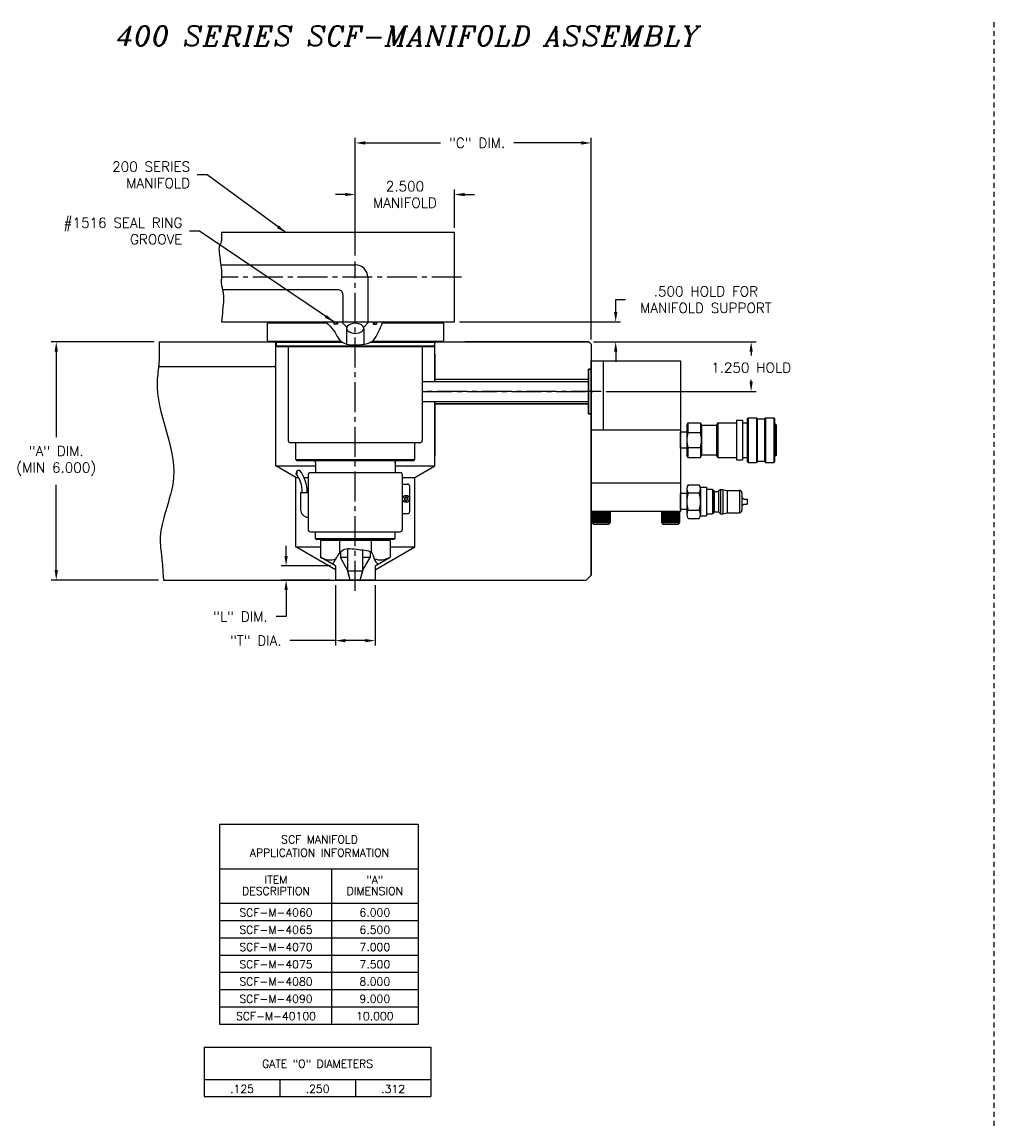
# Model space of a CAD drawing. Extents: x -53 to 55, y 59 to 100.
# Tile 1 of 4: x -53 to -29, y 67 to 95. Entities that reach past the tile are written whole.
import ezdxf
from ezdxf.enums import TextEntityAlignment as Align

# ---------------------------------------------------------------- set-up
doc = ezdxf.new("R2010")
doc.units = 0
doc.header["$MEASUREMENT"] = 0
doc.linetypes.add('CENTER2', pattern=[1.125, 0.75, -0.125, 0.125, -0.125])
doc.linetypes.add('HIDDEN2', pattern=[0.1875, 0.125, -0.0625])
doc.layers.get('DEFPOINTS').update_dxf_attribs({"linetype": 'CONTINUOUS'})
for name, color, linetype in [('DIMENSIONS', 4, 'CONTINUOUS'), ('DSCV_BORE_LIGHT', 134, 'CONTINUOUS'), ('DSCV_NBU_SOLID', 1, 'CONTINUOUS'), ('DSCVPSB375_SHAPE', 3, 'CONTINUOUS'), ('FASTENER_SOLID', 7, 'CONTINUOUS'), ('HYD_FITTING', 4, 'CONTINUOUS'), ('INFO_BOX_SOLID', 7, 'CONTINUOUS'), ('INFO_BOX_TEXT', 4, 'CONTINUOUS'), ('MA_FLOW_SOLID', 1, 'CONTINUOUS'), ('MA_SHAPE', 6, 'CONTINUOUS'), ('MA_SHAPE_HIDDEN', 6, 'HIDDEN2'), ('MBH_HEATER', 1, 'CONTINUOUS'), ('SCV400_BORE_CENTER', 22, 'CENTER2'), ('SCV_200_NBU_SHAPE', 3, 'CONTINUOUS'), ('SCV_400_FBT_SHAPE', 3, 'CONTINUOUS'), ('SCV_400_FBT_SOLID', 1, 'CONTINUOUS'), ('SCV_400_NBL_SHAPE', 3, 'CONTINUOUS'), ('SCV_400_VP_CENTER', 1, 'CENTER2'), ('SCV_400_VP_SHAPE', 3, 'CONTINUOUS'), ('SCV_AR_CENTER', 1, 'CENTER2'), ('SCV_AR_SHAPE', 3, 'CONTINUOUS'), ('SCV_BORE_HATCH', 134, 'CONTINUOUS'), ('SCV_BORE_LIGHT', 134, 'CONTINUOUS'), ('SCV_HYD_CYL_SHAPE', 3, 'CONTINUOUS')]:
    doc.layers.add(name, color=color, linetype=linetype)
doc.styles.add('ITALIC', font='italic.shx')
doc.styles.add('ROMANS', font='romans.shx')
doc.dimstyles.new('CATALOG', dxfattribs={"dimscale": 2, "dimtxt": 0.125, "dimasz": 0.125, "dimexe": 0.0625, "dimexo": 0.0625, "dimgap": 0.09, "dimtad": 0, "dimtih": 1, "dimtoh": 1, "dimdec": 3, "dimzin": 4, "dimtxsty": 'ROMANS', "dimcen": 0, "dimclrd": 256, "dimclre": 256, "dimclrt": 256, "dimazin": 3, "dimtfac": 0.7, "dimtdec": 3, "dimtofl": 0, "dimtmove": 0, "dimatfit": 3, "dimtolj": 1, "dimtzin": 4})

# ---------------------------------------------------------------- blocks, each defined once
blk = doc.blocks.new('*D16')
at = {"layer": 'DEFPOINTS', "color": 0}
for p in [(-38.702, 86.534), (-38.39, 85.284), (-34.612, 85.284)]:
    blk.add_point(p, dxfattribs=at)
at = {"layer": 'DIMENSIONS'}
for p, q in [((-38.577, 86.534), (-34.487, 86.534)), ((-34.612, 86.284), (-34.612, 86.188)), ((-34.612, 85.534), (-34.612, 85.578)), ((-38.265, 85.284), (-34.487, 85.284))]:
    blk.add_line(p, q, dxfattribs=at)
for points in [[(-34.654, 86.284), (-34.571, 86.284), (-34.612, 86.534)], [(-34.654, 85.534), (-34.571, 85.534), (-34.612, 85.284)]]:
    blk.add_solid(points, dxfattribs=at)
at = {"layer": 'DIMENSIONS', "insert": (-34.612, 85.883), "char_height": 0.25, "attachment_point": 5, "style": 'ROMANS'}
blk.add_mtext('\\A1;1.250 HOLD', dxfattribs=at)
blk = doc.blocks.new('*D10')
at = {"layer": 'DEFPOINTS', "color": 0}
for p in [(-42.077, 90.244), (-42.077, 89.284), (-44.577, 88.583)]:
    blk.add_point(p, dxfattribs=at)
at = {"layer": 'DIMENSIONS'}
for p, q in [((-44.577, 88.708), (-44.577, 90.369)), ((-42.077, 89.409), (-42.077, 90.369)), ((-44.827, 90.244), (-45.077, 90.244)), ((-41.827, 90.244), (-41.577, 90.244))]:
    blk.add_line(p, q, dxfattribs=at)
for points in [[(-44.827, 90.285), (-44.827, 90.202), (-44.577, 90.244)], [(-41.827, 90.285), (-41.827, 90.202), (-42.077, 90.244)]]:
    blk.add_solid(points, dxfattribs=at)
at = {"layer": 'DIMENSIONS', "insert": (-43.327, 90.244), "char_height": 0.25, "attachment_point": 5, "style": 'ROMANS'}
blk.add_mtext('\\A1;2.500 \\PMANIFOLD', dxfattribs=at)
blk = doc.blocks.new('*D11')
at = {"layer": 'DEFPOINTS', "color": 0}
for p in [(-38.64, 91.543), (-44.577, 88.583), (-38.64, 86.471)]:
    blk.add_point(p, dxfattribs=at)
at = {"layer": 'DIMENSIONS'}
for p, q in [((-44.577, 88.708), (-44.577, 91.668)), ((-44.327, 91.543), (-42.435, 91.543)), ((-38.89, 91.543), (-40.587, 91.543)), ((-38.64, 86.596), (-38.64, 91.668))]:
    blk.add_line(p, q, dxfattribs=at)
for points in [[(-44.327, 91.585), (-44.327, 91.501), (-44.577, 91.543)], [(-38.89, 91.585), (-38.89, 91.501), (-38.64, 91.543)]]:
    blk.add_solid(points, dxfattribs=at)
at = {"layer": 'DIMENSIONS', "insert": (-41.511, 91.543), "char_height": 0.25, "attachment_point": 5, "style": 'ROMANS'}
blk.add_mtext('\\A1;"C" DIM.', dxfattribs=at)
blk = doc.blocks.new('*D12')
at = {"layer": 'DEFPOINTS', "color": 0}
for p in [(-52.105, 86.534), (-49.518, 86.534), (-49.406, 80.534)]:
    blk.add_point(p, dxfattribs=at)
at = {"layer": 'DIMENSIONS'}
for p, q in [((-49.643, 86.534), (-52.23, 86.534)), ((-52.105, 86.284), (-52.105, 84.136)), ((-52.105, 80.784), (-52.105, 82.931)), ((-49.531, 80.534), (-52.23, 80.534))]:
    blk.add_line(p, q, dxfattribs=at)
for points in [[(-52.147, 86.284), (-52.063, 86.284), (-52.105, 86.534)], [(-52.147, 80.784), (-52.063, 80.784), (-52.105, 80.534)]]:
    blk.add_solid(points, dxfattribs=at)
at = {"layer": 'DIMENSIONS', "insert": (-52.105, 83.534), "char_height": 0.25, "attachment_point": 5, "style": 'ROMANS'}
blk.add_mtext('\\A1;"A" DIM.\\P(MIN 6.000)', dxfattribs=at)
blk = doc.blocks.new('*D13')
at = {"layer": 'DEFPOINTS', "color": 0}
for p in [(-42.077, 87.034), (-38.022, 87.034), (-38.702, 86.534)]:
    blk.add_point(p, dxfattribs=at)
at = {"layer": 'DIMENSIONS'}
for p, q in [((-38.022, 87.284), (-38.022, 87.596)), ((-38.022, 87.596), (-37.772, 87.596)), ((-41.952, 87.034), (-37.897, 87.034)), ((-38.577, 86.534), (-37.897, 86.534)), ((-38.022, 86.284), (-38.022, 86.034))]:
    blk.add_line(p, q, dxfattribs=at)
for points in [[(-38.063, 87.284), (-37.98, 87.284), (-38.022, 87.034)], [(-38.063, 86.284), (-37.98, 86.284), (-38.022, 86.534)]]:
    blk.add_solid(points, dxfattribs=at)
at = {"layer": 'DIMENSIONS', "insert": (-35.752, 87.596), "char_height": 0.25, "attachment_point": 5, "style": 'ROMANS'}
blk.add_mtext('\\A1;.500 HOLD FOR\\PMANIFOLD SUPPORT', dxfattribs=at)
blk = doc.blocks.new('*D54')
at = {"layer": 'DEFPOINTS', "color": 0}
for p in [(-45.077, 80.893), (-46.319, 80.534), (-45.077, 80.534)]:
    blk.add_point(p, dxfattribs=at)
at = {"layer": 'DIMENSIONS'}
for p, q in [((-46.319, 81.143), (-46.319, 81.393)), ((-45.202, 80.893), (-46.444, 80.893)), ((-45.202, 80.534), (-46.444, 80.534)), ((-46.319, 80.284), (-46.319, 79.615)), ((-46.319, 79.615), (-46.569, 79.615))]:
    blk.add_line(p, q, dxfattribs=at)
for points in [[(-46.361, 81.143), (-46.277, 81.143), (-46.319, 80.893)], [(-46.361, 80.284), (-46.277, 80.284), (-46.319, 80.534)]]:
    blk.add_solid(points, dxfattribs=at)
at = {"layer": 'DIMENSIONS', "insert": (-47.469, 79.615), "char_height": 0.25, "attachment_point": 5, "style": 'ROMANS'}
blk.add_mtext('\\A1;"L" DIM.', dxfattribs=at)
blk = doc.blocks.new('*D55')
at = {"layer": 'DEFPOINTS', "color": 0}
for p in [(-45.077, 80.534), (-44.077, 80.534), (-45.077, 79.008)]:
    blk.add_point(p, dxfattribs=at)
at = {"layer": 'DIMENSIONS'}
for p, q in [((-45.077, 80.409), (-45.077, 78.883)), ((-44.077, 80.409), (-44.077, 78.883)), ((-45.077, 79.008), (-46.222, 79.008)), ((-44.327, 79.008), (-44.827, 79.008))]:
    blk.add_line(p, q, dxfattribs=at)
for points in [[(-44.827, 79.049), (-44.827, 78.966), (-45.077, 79.008)], [(-44.327, 79.049), (-44.327, 78.966), (-44.077, 79.008)]]:
    blk.add_solid(points, dxfattribs=at)
at = {"layer": 'DIMENSIONS', "insert": (-47.081, 79.008), "char_height": 0.25, "attachment_point": 5, "style": 'ROMANS'}
blk.add_mtext('\\A1;"T" DIA.', dxfattribs=at)

msp = doc.modelspace()

# ---------------------------------------------------------------- linework, layer by layer
at = {"layer": 'DSCV_BORE_LIGHT'}
for p, q in [((-46.60906, 86.53384), (-46.57706, 86.50184)), ((-42.54506, 86.53384), (-42.57706, 86.50184))]:
    msp.add_line(p, q, dxfattribs=at)
at = {"layer": 'DSCV_NBU_SOLID'}
for p, q in [((-45.11306, 87.03384), (-45.11306, 86.98183)), ((-45.02706, 87.03384), (-45.02706, 86.98183)), ((-44.92005, 87.03384), (-44.78941, 86.9032)), ((-44.23406, 87.03384), (-44.36468, 86.9032)), ((-44.12706, 87.03384), (-44.12706, 86.98183)), ((-44.04106, 87.03384), (-44.04106, 86.98183)), ((-45.02706, 86.98183), (-45.11306, 86.98183)), ((-44.79555, 86.87282), (-44.79555, 86.47728)), ((-44.35855, 86.87282), (-44.35855, 86.47449)), ((-44.12706, 86.98183), (-44.04106, 86.98183))]:
    msp.add_line(p, q, dxfattribs=at)
at = {"layer": 'DSCV_NBU_SOLID', "extrusion": (0, 0, -1)}
msp.add_ellipse((-44.57706, 86.87333), major_axis=(0.2185, 0), ratio=0.58060104, dxfattribs=at)
at = {"layer": 'DSCVPSB375_SHAPE'}
for p, q in [((-45.10806, 87.01382), (-45.08805, 87.03384)), ((-45.05753, 87.01382), (-45.04255, 87.0288)), ((-45.04255, 87.03384), (-45.04255, 87.0288)), ((-45.04255, 87.0288), (-45.02706, 87.0288)), ((-44.11156, 87.0288), (-44.12706, 87.0288)), ((-44.11156, 87.03384), (-44.11156, 87.0288)), ((-44.09658, 87.01382), (-44.11156, 87.0288)), ((-44.04606, 87.01382), (-44.06606, 87.03384)), ((-45.10806, 87.01382), (-45.10806, 87.00182)), ((-45.10806, 87.00182), (-45.08805, 86.98183)), ((-45.05753, 87.01382), (-45.02706, 87.01382)), ((-45.05753, 87.01382), (-45.05753, 87.00182)), ((-45.05753, 87.00182), (-45.04255, 86.98687)), ((-45.05753, 87.00182), (-45.02706, 87.00182)), ((-45.04255, 86.98687), (-45.02706, 86.98687)), ((-45.04255, 86.98684), (-45.04255, 86.98183)), ((-44.09658, 87.01382), (-44.12706, 87.01382)), ((-44.09658, 87.00182), (-44.12706, 87.00182)), ((-44.11156, 86.98687), (-44.12706, 86.98687)), ((-44.09658, 87.00182), (-44.11156, 86.98687)), ((-44.11156, 86.98684), (-44.11156, 86.98183)), ((-44.09658, 87.01382), (-44.09658, 87.00182)), ((-44.04606, 87.00182), (-44.06606, 86.98183)), ((-44.04606, 87.01382), (-44.04606, 87.00182))]:
    msp.add_line(p, q, dxfattribs=at)
at = {"layer": 'FASTENER_SOLID'}
for p, q in [((-38.62198, 82.25749), (-38.62198, 81.98405)), ((-38.60105, 82.24257), (-38.60105, 82.00176)), ((-38.57478, 82.24257), (-38.57478, 82.00176)), ((-38.5485, 82.24257), (-38.5485, 82.00176)), ((-38.52223, 82.24257), (-38.52223, 82.00176)), ((-38.49596, 82.24257), (-38.49596, 82.00176)), ((-38.47297, 82.24257), (-38.47297, 82.00176)), ((-38.44999, 82.24257), (-38.44999, 82.00176)), ((-38.427, 82.24257), (-38.427, 82.00176)), ((-38.40402, 82.24257), (-38.40402, 82.00176)), ((-38.38103, 82.24257), (-38.38103, 82.00176)), ((-38.35804, 82.24257), (-38.35804, 82.00176)), ((-38.33506, 82.24257), (-38.33506, 82.00176)), ((-38.31207, 82.24257), (-38.31207, 82.00176)), ((-38.28908, 82.24257), (-38.28908, 82.00176)), ((-38.2661, 82.24257), (-38.2661, 82.00176)), ((-38.24311, 82.24257), (-38.24311, 82.00176)), ((-38.22012, 82.24257), (-38.22012, 82.00176)), ((-38.19714, 82.24257), (-38.19714, 81.99832)), ((-38.19714, 82.24257), (-38.19714, 82.00176)), ((-38.17415, 82.24257), (-38.17415, 82.00176)), ((-38.15323, 81.98405), (-38.15323, 82.25749)), ((-36.87196, 82.25749), (-36.87196, 81.98405)), ((-36.63758, 82.25749), (-36.87196, 82.25749)), ((-36.85103, 82.24257), (-36.85103, 82.00176)), ((-36.82476, 82.24257), (-36.82476, 82.00176)), ((-36.79848, 82.24257), (-36.79848, 82.00176)), ((-36.77221, 82.24257), (-36.77221, 82.00176)), ((-36.74594, 82.24257), (-36.74594, 82.00176)), ((-36.72295, 82.24257), (-36.72295, 82.00176)), ((-36.69997, 82.24257), (-36.69997, 82.00176)), ((-36.67698, 82.24257), (-36.67698, 82.00176)), ((-36.65399, 82.24257), (-36.65399, 82.00176)), ((-36.40321, 82.25749), (-36.63758, 82.25749)), ((-36.63101, 82.24257), (-36.63101, 82.00176)), ((-36.60802, 82.24257), (-36.60802, 82.00176)), ((-36.58504, 82.24257), (-36.58504, 82.00176)), ((-36.56205, 82.24257), (-36.56205, 82.00176)), ((-36.53906, 82.24257), (-36.53906, 82.00176)), ((-36.51608, 82.24257), (-36.51608, 82.00176)), ((-36.49309, 82.24257), (-36.49309, 82.00176)), ((-36.47011, 82.24257), (-36.47011, 82.00176)), ((-36.44712, 82.24257), (-36.44712, 81.99832)), ((-36.44712, 82.24257), (-36.44712, 82.00176)), ((-36.42413, 82.24257), (-36.42413, 82.00176)), ((-36.40321, 81.98405), (-36.40321, 82.25749)), ((-38.62198, 81.98405), (-38.15323, 81.98405)), ((-38.62198, 81.98405), (-38.58291, 81.94499)), ((-38.58291, 81.94499), (-38.19229, 81.94499)), ((-38.19229, 81.94499), (-38.15323, 81.98405)), ((-36.87196, 81.98405), (-36.8329, 81.94499)), ((-36.87196, 81.98405), (-36.40321, 81.98405)), ((-36.8329, 81.94499), (-36.44227, 81.94499)), ((-36.44227, 81.94499), (-36.40321, 81.98405))]:
    msp.add_line(p, q, dxfattribs=at)
at = {"layer": 'HYD_FITTING'}
for p, q in [((-34.98354, 84.55914), (-34.98354, 83.55914)), ((-34.98354, 84.55914), (-34.83354, 84.55914)), ((-34.83354, 84.55914), (-34.83354, 83.55914)), ((-34.71104, 84.60164), (-34.69104, 84.62164)), ((-34.71104, 84.60164), (-34.71104, 83.51664)), ((-34.69104, 84.62164), (-34.69104, 83.49664)), ((-34.69104, 84.62164), (-34.48104, 84.62164)), ((-34.48104, 84.62164), (-34.48104, 83.49664)), ((-34.46104, 84.60164), (-34.48104, 84.62164)), ((-34.46104, 84.60164), (-34.46104, 83.51664)), ((-34.46104, 84.59039), (-34.27354, 84.59039)), ((-34.27354, 84.60164), (-34.25354, 84.62164)), ((-34.27354, 84.60164), (-34.27354, 83.51664)), ((-34.25354, 84.62164), (-34.25354, 83.49664)), ((-34.25354, 84.62164), (-34.04354, 84.62164)), ((-34.04354, 84.62164), (-34.04354, 83.49664)), ((-34.04354, 84.62164), (-34.02354, 84.60164)), ((-34.02354, 84.60164), (-34.02354, 83.51664)), ((-36.38954, 83.85914), (-36.38954, 84.25914)), ((-36.23354, 84.25914), (-36.38954, 84.25914)), ((-36.20354, 84.49664), (-36.23354, 84.43664)), ((-36.23354, 84.43664), (-36.23354, 83.68164)), ((-36.23354, 84.25914), (-36.23354, 83.85914)), ((-36.20354, 84.49664), (-36.20354, 84.24664)), ((-36.20354, 84.49664), (-35.88854, 84.49664)), ((-36.20354, 84.24664), (-35.88854, 84.24664)), ((-35.88854, 84.49664), (-35.88854, 84.24664)), ((-35.88854, 84.49664), (-35.85854, 84.43664)), ((-35.85854, 84.43664), (-35.85854, 83.68164)), ((-35.85854, 84.43414), (-35.48354, 84.43414)), ((-35.45354, 84.49664), (-35.48354, 84.43664)), ((-35.48354, 84.43664), (-35.48354, 83.68164)), ((-35.45354, 84.49664), (-35.45354, 83.62164)), ((-35.45354, 84.49664), (-34.98354, 84.49664)), ((-34.83354, 84.49664), (-34.71104, 84.49664)), ((-34.02354, 84.46539), (-34.00354, 84.46539)), ((-34.00354, 84.46539), (-34.00354, 83.65289)), ((-34.00354, 84.46539), (-33.98354, 84.44539)), ((-33.98354, 84.44539), (-33.98354, 83.67289)), ((-36.23354, 83.85914), (-36.38954, 83.85914)), ((-36.20354, 83.87164), (-35.88854, 83.87164)), ((-36.20354, 83.87164), (-36.20354, 83.62164)), ((-35.88854, 83.87164), (-35.88854, 83.62164)), ((-36.20354, 83.62164), (-36.23354, 83.68164)), ((-36.20354, 83.62164), (-35.88854, 83.62164)), ((-35.88854, 83.62164), (-35.85854, 83.68164)), ((-35.85854, 83.68414), (-35.48354, 83.68414)), ((-35.45354, 83.62164), (-35.48354, 83.68164)), ((-35.45354, 83.62164), (-34.98354, 83.62164)), ((-34.98354, 83.55914), (-34.83354, 83.55914)), ((-34.83354, 83.62164), (-34.71104, 83.62164)), ((-34.71104, 83.51664), (-34.69104, 83.49664)), ((-34.69104, 83.49664), (-34.48104, 83.49664)), ((-34.46104, 83.51664), (-34.48104, 83.49664)), ((-34.46104, 83.52789), (-34.27354, 83.52789)), ((-34.25354, 83.49664), (-34.27354, 83.51664)), ((-34.25354, 83.49664), (-34.04354, 83.49664)), ((-34.02354, 83.51664), (-34.04354, 83.49664)), ((-34.02354, 83.65289), (-34.00354, 83.65289)), ((-33.98354, 83.67289), (-34.00354, 83.65289)), ((-36.19354, 82.93514), (-35.92354, 82.93514)), ((-35.88906, 82.87264), (-35.73354, 82.87264)), ((-35.73354, 82.87263), (-35.73354, 82.14763)), ((-36.23354, 82.71013), (-36.38954, 82.71013)), ((-36.38954, 82.31013), (-36.38954, 82.71013)), ((-36.23354, 82.83163), (-36.23354, 82.18863)), ((-36.19354, 82.72864), (-35.92354, 82.72864)), ((-35.88354, 82.83163), (-35.88354, 82.18863)), ((-35.73354, 82.82014), (-35.58354, 82.82014)), ((-35.58354, 82.82013), (-35.58354, 82.20013)), ((-35.58354, 82.80014), (-35.56354, 82.80014)), ((-35.56354, 82.80014), (-35.54795, 82.77314)), ((-35.56354, 82.80014), (-35.56354, 82.22014)), ((-35.53929, 82.76815), (-35.43768, 82.76815)), ((-35.53929, 82.76814), (-35.53929, 82.25214)), ((-35.43768, 82.76815), (-35.43768, 82.25215)), ((-35.38354, 82.81815), (-35.43061, 82.77108)), ((-35.38354, 82.81815), (-35.32354, 82.81815)), ((-35.38354, 82.81815), (-35.38354, 82.20215)), ((-35.32354, 82.81815), (-35.2203, 82.79049)), ((-35.32354, 82.81815), (-35.32354, 82.20215)), ((-35.21771, 82.79015), (-35.21774, 82.23015)), ((-35.21771, 82.79015), (-34.90354, 82.79015)), ((-34.90354, 82.79014), (-34.90354, 82.23014)), ((-34.84354, 82.73014), (-34.84354, 82.29014)), ((-34.79354, 82.57264), (-34.84354, 82.62264)), ((-36.23354, 82.31013), (-36.38954, 82.31013)), ((-34.79354, 82.44764), (-34.84354, 82.39764)), ((-34.79354, 82.57264), (-34.71354, 82.57264)), ((-34.79354, 82.44764), (-34.71354, 82.44764)), ((-34.71354, 82.57263), (-34.71354, 82.44763)), ((-36.19354, 82.29164), (-35.92354, 82.29164)), ((-36.19354, 82.08514), (-35.92354, 82.08514)), ((-35.88906, 82.14764), (-35.73354, 82.14764)), ((-35.73354, 82.20014), (-35.58354, 82.20014)), ((-35.58354, 82.22014), (-35.56354, 82.22014)), ((-35.56354, 82.22014), (-35.54795, 82.24714)), ((-35.53929, 82.25215), (-35.43768, 82.25215)), ((-35.38354, 82.20215), (-35.43061, 82.24922)), ((-35.38354, 82.20215), (-35.32354, 82.20215)), ((-35.32354, 82.20215), (-35.22033, 82.22981)), ((-35.21774, 82.23015), (-34.90354, 82.23015))]:
    msp.add_line(p, q, dxfattribs=at)
for centre, radius, start, end in [((-35.6326, 84.05914), 0.60094, 161.819446, 198.180554), ((-36.45948, 84.05914), 0.60094, 341.819446, 18.180554), ((-36.08028, 82.83189), 0.15326, 137.646392, 222.353927), ((-36.0368, 82.83189), 0.15326, 317.646189, 42.35384), ((-35.61676, 82.51014), 0.61678, 159.251862, 200.748147), ((-36.50032, 82.51014), 0.61678, 339.25188, 20.748094), ((-35.53929, 82.77814), 0.01, 210.00029, 270.00034), ((-35.43768, 82.77815), 0.01, 270.000032, 315.000047), ((-35.21771, 82.80015), 0.01, 254.999926, 269.999795), ((-34.90354, 82.73014), 0.06, 0.000028, 90.000024), ((-36.08028, 82.18839), 0.15326, 137.646256, 222.35377), ((-36.0368, 82.18839), 0.15326, 317.646271, 42.353778), ((-35.53929, 82.24214), 0.01, 90.000031, 150.000121), ((-35.43768, 82.24215), 0.01, 44.999418, 89.999406), ((-35.21774, 82.22015), 0.01, 90.000031, 104.999927), ((-34.90354, 82.29014), 0.06, 270.000032, 0.000028)]:
    msp.add_arc(centre, radius, start, end, dxfattribs=at)
at = {"layer": 'INFO_BOX_SOLID'}
for p, q in [((-47.99824, 74.38233), (-42.99796, 74.38233)), ((-47.99824, 74.38233), (-47.99824, 69.34973)), ((-42.99796, 74.38233), (-42.99796, 69.34973)), ((-47.99824, 73.26276), (-42.99796, 73.26276)), ((-45.17207, 73.26276), (-45.17207, 69.34973)), ((-47.99824, 72.3932), (-42.99796, 72.3932)), ((-47.99824, 71.95842), (-42.99796, 71.95842)), ((-47.99824, 71.52364), (-42.99796, 71.52364)), ((-47.99824, 71.08885), (-42.99796, 71.08885)), ((-47.99824, 70.65407), (-42.99796, 70.65407)), ((-47.99824, 70.21929), (-42.99796, 70.21929)), ((-47.99824, 69.78451), (-42.99796, 69.78451)), ((-47.99824, 69.34973), (-42.99796, 69.34973)), ((-48.3798, 68.7719), (-42.67333, 68.7719)), ((-48.3798, 68.7719), (-48.3798, 67.5219)), ((-42.67333, 68.7719), (-42.67333, 67.5219)), ((-48.3798, 67.95668), (-42.67333, 67.95668)), ((-46.47763, 67.95668), (-46.47763, 67.5219)), ((-44.57545, 67.95668), (-44.57545, 67.5219)), ((-48.3798, 67.5219), (-42.67333, 67.5219))]:
    msp.add_line(p, q, dxfattribs=at)
at = {"layer": 'MA_FLOW_SOLID'}
for p, q in [((-47.94611, 88.47134), (-44.57706, 88.47134)), ((-44.26456, 88.15884), (-44.26456, 87.03384)), ((-45.01456, 87.84634), (-47.91892, 87.84634)), ((-44.88956, 87.72134), (-44.88956, 87.03384))]:
    msp.add_line(p, q, dxfattribs=at)
for centre, radius, start, end in [((-44.57706, 88.15884), 0.3125, 0, 90.000003), ((-45.01456, 87.72134), 0.125, 0.000003, 90.000006)]:
    msp.add_arc(centre, radius, start, end, dxfattribs=at)
at = {"layer": 'MA_SHAPE'}
for p, q in [((-42.07706, 89.28384), (-47.94739, 89.28384)), ((-42.07706, 87.03384), (-42.07706, 89.28384)), ((-47.94412, 87.03384), (-42.07706, 87.03384))]:
    msp.add_line(p, q, dxfattribs=at)
msp.add_lwpolyline([(-47.94739, 89.28384), (-47.94732, 89.22952), (-47.94682, 89.20217), (-47.94643, 89.17486), (-47.94644, 89.14773), (-47.94717, 89.1209), (-47.94891, 89.09451), (-47.95198, 89.0687), (-47.95726, 89.04502), (-47.96487, 89.02403), (-47.97388, 89.00432), (-47.98342, 88.9845), (-47.99256, 88.96316), (-48.00041, 88.93891), (-48.00606, 88.91036), (-48.00862, 88.87611), (-48.00764, 88.8334), (-48.0038, 88.78241), (-47.99786, 88.72607), (-47.99058, 88.66734), (-47.98272, 88.60917), (-47.97505, 88.5545), (-47.96832, 88.5063), (-47.96331, 88.4675), (-47.9597, 88.43905), (-47.95663, 88.41855), (-47.95406, 88.40393), (-47.9519, 88.3931), (-47.95009, 88.384), (-47.94856, 88.37455), (-47.94726, 88.36269), (-47.94611, 88.34634), (-47.94521, 88.32547), (-47.94468, 88.30206), (-47.94445, 88.277), (-47.94447, 88.25121), (-47.94466, 88.2256), (-47.94499, 88.20106), (-47.94537, 88.1785), (-47.94575, 88.15884), (-47.9463, 88.14214), (-47.94715, 88.12758), (-47.94817, 88.1147), (-47.94925, 88.10305), (-47.95029, 88.09217), (-47.95117, 88.08162), (-47.95177, 88.07093), (-47.95198, 88.05965), (-47.95199, 88.04882), (-47.95199, 88.03931), (-47.95186, 88.03042), (-47.9515, 88.02148), (-47.95079, 88.01178), (-47.94961, 88.00066), (-47.94785, 87.9874), (-47.9454, 87.97134), (-47.94191, 87.95206), (-47.93734, 87.93005), (-47.93203, 87.90595), (-47.92633, 87.8804), (-47.92059, 87.85403), (-47.91517, 87.82749), (-47.91041, 87.80141), (-47.90666, 87.77643), (-47.90352, 87.75469), (-47.90049, 87.7365), (-47.89776, 87.71974), (-47.89553, 87.70233), (-47.89397, 87.68213), (-47.89329, 87.65706), (-47.89368, 87.625), (-47.89533, 87.58384), (-47.89855, 87.53219), (-47.9033, 87.47147), (-47.90922, 87.40376), (-47.91597, 87.33117), (-47.92318, 87.25579), (-47.93051, 87.17971), (-47.93761, 87.10503), (-47.94412, 87.03384)], dxfattribs=at)
at = {"layer": 'MA_SHAPE_HIDDEN'}
msp.add_line((-28.50061, 94.58742), (-28.50061, 66.78475), dxfattribs=at)
at = {"layer": 'MBH_HEATER'}
for p, q in [((-46.26474, 86.40884), (-46.26474, 84.05003)), ((-42.88935, 86.40884), (-42.88935, 84.05003)), ((-42.94935, 83.99003), (-46.20511, 83.99003)), ((-45.76474, 83.18002), (-45.76474, 81.80955)), ((-45.70474, 83.24002), (-43.44934, 83.24002)), ((-43.38935, 81.80954), (-43.38935, 83.18002)), ((-43.38935, 82.94946), (-43.26493, 82.94946)), ((-43.20493, 82.26946), (-43.20493, 82.88947)), ((-45.95224, 82.7427), (-45.76474, 82.7427)), ((-45.95224, 82.7427), (-45.95224, 82.3052)), ((-43.33913, 82.60371), (-43.29714, 82.62796)), ((-43.33913, 82.57946), (-43.33913, 82.60371)), ((-43.33913, 82.57946), (-43.33913, 82.55522)), ((-43.29014, 82.57946), (-43.30414, 82.57946)), ((-43.25514, 82.60371), (-43.29714, 82.62796)), ((-43.29714, 82.57246), (-43.29714, 82.58646)), ((-43.25514, 82.57946), (-43.25514, 82.60371)), ((-43.25514, 82.57946), (-43.25514, 82.55522)), ((-43.33913, 82.55522), (-43.29714, 82.53097)), ((-43.25514, 82.55522), (-43.29714, 82.53097)), ((-43.38935, 82.20946), (-43.26493, 82.20946)), ((-45.70474, 81.74955), (-43.44935, 81.74955))]:
    msp.add_line(p, q, dxfattribs=at)
msp.add_lwpolyline([(-46.07775, 83.22665), (-46.06229, 83.22477), (-46.05517, 83.2242), (-46.04879, 83.22406), (-46.0434, 83.22451), (-46.03924, 83.22568), (-46.03657, 83.22772), (-46.03562, 83.23079), (-46.03652, 83.23495), (-46.03882, 83.24004), (-46.04198, 83.24582), (-46.04543, 83.25206), (-46.04861, 83.25852), (-46.05095, 83.26495), (-46.0519, 83.27114), (-46.0509, 83.27683), (-46.04752, 83.28186), (-46.04194, 83.28625), (-46.03447, 83.29009), (-46.02543, 83.29348), (-46.01512, 83.29651), (-46.00388, 83.29926), (-45.992, 83.30183), (-45.97981, 83.30431)], dxfattribs=at)
for radius in [0.09131, 0.08753]:
    msp.add_circle((-43.29714, 82.57946), radius, dxfattribs=at)
for centre, radius, start, end in [((-46.20474, 84.05003), 0.06, 179.999896, 269.999898), ((-42.94935, 84.05003), 0.06, 270.000102, 0.000104), ((-46.67844, 82.75034), 0.76661, 359.429252, 38.412782), ((-46.67844, 82.75034), 0.89161, 359.429252, 38.412782), ((-45.70474, 83.18002), 0.06, 90.000013, 180.000017), ((-43.44934, 83.18002), 0.06, 0.000014, 90.000009), ((-43.26493, 82.88947), 0.06, 0.000014, 90.000009), ((-45.76474, 82.3052), 0.1875, 179.999991, 269.999994), ((-43.26493, 82.26946), 0.06, 270.000028, 0.000031), ((-45.70474, 81.80955), 0.06, 180.000017, 270.00001), ((-43.44935, 81.80954), 0.06, 270.000028, 0.000031)]:
    msp.add_arc(centre, radius, start, end, dxfattribs=at)
at = {"layer": 'SCV400_BORE_CENTER'}
msp.add_line((-38.38956, 85.28384), (-42.88935, 85.28384), dxfattribs=at)
at = {"layer": 'SCV_200_NBU_SHAPE'}
for p, q in [((-46.79581, 87.01384), (-46.77581, 87.03384)), ((-46.77581, 87.03384), (-42.37831, 87.03384)), ((-42.37831, 87.03384), (-42.35831, 87.01384)), ((-46.79581, 87.01384), (-45.29627, 87.01384)), ((-46.79581, 87.01384), (-46.79581, 86.55384)), ((-43.89179, 87.01384), (-42.35831, 87.01384)), ((-42.35831, 87.01384), (-42.35831, 86.55384)), ((-46.79581, 86.55384), (-44.94377, 86.55384)), ((-46.79581, 86.55384), (-46.77581, 86.53384)), ((-46.77581, 86.53384), (-44.92008, 86.53384)), ((-46.59206, 86.53384), (-46.57206, 86.51384)), ((-44.88984, 86.51384), (-46.57206, 86.51384)), ((-46.57206, 86.51384), (-46.57206, 86.42884)), ((-42.58206, 86.51384), (-44.21191, 86.51384)), ((-44.17028, 86.53384), (-42.37831, 86.53384)), ((-44.14114, 86.55384), (-42.35831, 86.55384)), ((-42.56206, 86.53384), (-42.58206, 86.51384)), ((-42.58206, 86.51384), (-42.58206, 86.42884)), ((-42.35831, 86.55384), (-42.37831, 86.53384)), ((-46.57206, 86.42884), (-42.58206, 86.42884)), ((-46.55206, 86.40884), (-46.57206, 86.42884)), ((-42.60206, 86.40884), (-46.55206, 86.40884)), ((-42.60206, 86.40884), (-42.58206, 86.42884))]:
    msp.add_line(p, q, dxfattribs=at)
msp.add_open_spline([(-45.31839, 87.03384), (-45.23977, 86.96429), (-45.04061, 86.7415), (-44.95408, 86.40314), (-44.18999, 86.46677), (-44.07772, 86.61997), (-43.9537, 86.85346), (-43.90154, 86.98702), (-43.88439, 87.03384)], degree=3, knots=[0.20653359, 0.20653359, 0.20653359, 0.20653359, 0.51623357, 1.10713, 1.84750353, 2.2139466, 2.4952637, 2.64477858, 2.64477858, 2.64477858, 2.64477858], dxfattribs=at)
at = {"layer": 'SCV_400_FBT_SHAPE'}
for p, q in [((-43.70209, 81.53384), (-45.45196, 81.53384)), ((-45.45196, 81.53384), (-45.45196, 81.10944)), ((-44.97463, 81.53384), (-44.97463, 81.20692)), ((-44.17982, 81.53384), (-44.17982, 81.2341)), ((-43.70209, 81.53384), (-43.70209, 81.10945)), ((-45.07679, 80.89284), (-45.45197, 81.10944)), ((-44.07729, 80.89284), (-43.7021, 81.10945)), ((-45.07679, 80.89284), (-45.07679, 80.53384)), ((-44.07729, 80.89284), (-44.07729, 80.53384)), ((-44.07729, 80.53384), (-45.07679, 80.53384))]:
    msp.add_line(p, q, dxfattribs=at)
for centre, radius, start, end in [((-45.25405, 81.62384), 0.09, 270.000127, 308.946617), ((-43.90004, 81.62384), 0.09, 231.053383, 269.999873), ((-45.21314, 81.50427), 0.46145, 238.827731, 289.079593), ((-43.94097, 81.50427), 0.46145, 249.643956, 301.172269)]:
    msp.add_arc(centre, radius, start, end, dxfattribs=at)
msp.add_open_spline([(-45.14283, 80.93096), (-45.11706, 80.97442), (-45.04195, 81.10189), (-44.88585, 81.37897), (-44.51391, 81.28863), (-44.11733, 81.29131), (-44.10743, 81.01431), (-44.02217, 80.95341), (-43.99779, 80.93874)], degree=3, knots=[0.08827826, 0.08827826, 0.08827826, 0.08827826, 0.24206135, 0.53114813, 0.92998004, 1.28005942, 1.5103605, 1.59363507, 1.59363507, 1.59363507, 1.59363507], dxfattribs=at)
at = {"layer": 'SCV_400_FBT_SOLID'}
for p, q in [((-44.95204, 81.23463), (-44.95204, 81.10083)), ((-44.20204, 81.24943), (-44.20204, 81.10083)), ((-44.76903, 80.78384), (-44.95204, 81.10083)), ((-44.76441, 81.10083), (-44.95204, 81.10083)), ((-44.20204, 81.10083), (-44.38971, 81.10083)), ((-44.38506, 80.78384), (-44.20204, 81.10083)), ((-44.70204, 80.53384), (-44.76903, 80.78384)), ((-44.45204, 80.53384), (-44.38506, 80.78384))]:
    msp.add_line(p, q, dxfattribs=at)
at = {"layer": 'SCV_400_NBL_SHAPE'}
for p, q in [((-46.07704, 83.56584), (-46.07704, 83.99003)), ((-43.07704, 83.56584), (-43.07704, 83.99003)), ((-46.07704, 83.56584), (-46.04504, 83.53384)), ((-46.07704, 83.56584), (-43.07704, 83.56584)), ((-43.10904, 83.53384), (-46.04504, 83.53384)), ((-45.57704, 83.49002), (-45.57704, 83.50384)), ((-45.57704, 83.49002), (-45.57704, 83.24002)), ((-43.57705, 83.49002), (-43.57705, 83.50384)), ((-43.57705, 83.49002), (-43.57705, 83.24002)), ((-43.07704, 83.56584), (-43.10904, 83.53384)), ((-45.57703, 81.58384), (-45.57703, 81.74955)), ((-43.57703, 81.58384), (-43.57703, 81.74955)), ((-45.57703, 81.58384), (-43.57703, 81.58384)), ((-45.57703, 81.58384), (-45.54703, 81.55384)), ((-43.60703, 81.55384), (-45.54703, 81.55384)), ((-43.57703, 81.58384), (-43.60703, 81.55384))]:
    msp.add_line(p, q, dxfattribs=at)
for centre, start, end in [((-45.60704, 83.50384), 0, 90.000003), ((-43.54705, 83.50384), 89.998684, 179.99868)]:
    msp.add_arc(centre, 0.03, start, end, dxfattribs=at)
at = {"layer": 'SCV_400_VP_CENTER'}
for p, q in [((-44.57706, 80.26555), (-44.57706, 88.55357)), ((-41.90309, 88.15884), (-47.94575, 88.15884))]:
    msp.add_line(p, q, dxfattribs=at)
at = {"layer": 'SCV_400_VP_SHAPE'}
for p, q in [((-44.76441, 80.76649), (-44.76441, 81.32642)), ((-44.38971, 80.76649), (-44.38971, 81.29466)), ((-44.76441, 80.76649), (-44.38971, 80.76649)), ((-44.70207, 80.53384), (-44.76441, 80.76649)), ((-44.45204, 80.53384), (-44.38971, 80.76649))]:
    msp.add_line(p, q, dxfattribs=at)
at = {"layer": 'SCV_AR_CENTER'}
msp.add_line((-42.88935, 85.28384), (-38.59674, 85.28384), dxfattribs=at)
at = {"layer": 'SCV_AR_SHAPE'}
for p, q in [((-42.88935, 85.53384), (-38.70456, 85.53384)), ((-42.88935, 85.03384), (-38.70456, 85.03384))]:
    msp.add_line(p, q, dxfattribs=at)
at = {"layer": 'SCV_BORE_HATCH', "color": 134}
for p, q in [((-38.70206, 86.53384), (-41.82306, 86.53384)), ((-38.63956, 86.47134), (-38.70206, 86.53384)), ((-42.57706, 86.22184), (-42.57706, 85.59634)), ((-38.70456, 85.59634), (-38.70456, 85.84884)), ((-38.70456, 85.84884), (-38.63956, 85.84884)), ((-42.57706, 85.59634), (-38.70456, 85.59634))]:
    msp.add_line(p, q, dxfattribs=at)
at = {"layer": 'SCV_BORE_HATCH', "color": 3}
msp.add_line((-38.63956, 85.84884), (-38.63956, 86.05649), dxfattribs=at)
at = {"layer": 'SCV_BORE_LIGHT'}
for p, q in [((-49.51794, 86.53384), (-46.60906, 86.53384)), ((-46.57706, 83.40884), (-46.57706, 86.50184)), ((-42.57706, 85.53384), (-42.57706, 86.50184)), ((-42.54506, 86.53384), (-38.70206, 86.53384)), ((-38.70206, 86.53384), (-38.63956, 86.47134)), ((-38.63956, 86.47134), (-38.63956, 80.65884)), ((-49.52869, 85.91384), (-46.63956, 85.91384)), ((-38.70456, 85.84884), (-38.70456, 84.71884)), ((-38.70456, 85.84884), (-38.63956, 85.84884)), ((-42.57706, 85.59634), (-38.70456, 85.59634)), ((-42.57706, 83.40883), (-42.57706, 85.03384)), ((-42.57706, 84.97134), (-38.70456, 84.97134)), ((-38.70456, 84.97134), (-42.57706, 84.97134)), ((-42.57706, 84.97134), (-42.57706, 83.65884)), ((-38.70456, 84.71884), (-38.70456, 84.97134)), ((-38.70456, 84.71884), (-38.63956, 84.71884)), ((-38.63956, 84.71884), (-38.70456, 84.71884)), ((-46.07706, 83.12016), (-46.57706, 83.40884)), ((-46.57706, 83.40884), (-45.57704, 83.40884)), ((-43.57705, 83.40883), (-42.57706, 83.40883)), ((-43.07706, 83.12016), (-42.57706, 83.40883)), ((-46.07706, 83.12016), (-46.00693, 83.12016)), ((-46.07706, 81.37021), (-46.07706, 83.12016)), ((-45.86714, 83.12016), (-45.76474, 83.12016)), ((-43.38935, 83.12016), (-43.07706, 83.12016)), ((-43.07706, 81.37021), (-43.07706, 83.12016)), ((-38.63956, 80.65884), (-38.63956, 82.25749)), ((-46.07706, 81.37021), (-45.45197, 81.37021)), ((-45.07679, 80.79271), (-46.07706, 81.37021)), ((-44.07729, 80.79272), (-43.07706, 81.37021)), ((-43.7021, 81.37021), (-43.07706, 81.37021)), ((-44.70207, 80.53384), (-44.75046, 80.71445)), ((-44.45204, 80.53384), (-44.40365, 80.71445)), ((-38.76456, 80.53384), (-38.63956, 80.65884)), ((-38.76456, 80.53384), (-38.63956, 80.65884)), ((-49.40585, 80.53384), (-38.76456, 80.53384)), ((-44.42106, 80.53384), (-38.76456, 80.53384))]:
    msp.add_line(p, q, dxfattribs=at)
msp.add_arc((-46.63956, 85.85134), 0.0625, 0, 90, dxfattribs=at)
for points, knots in [([(-49.51794, 86.53384), (-49.51281, 86.35743), (-49.50309, 86.02314), (-49.69312, 84.87662), (-48.7243, 83.35146), (-49.60868, 81.83624), (-49.44386, 81.15367), (-49.40585, 80.53384)], [0, 0, 0, 0, 0.52877536, 1.0020181, 3.45354606, 5.20766997, 5.58292256, 5.58292256, 5.58292256, 5.58292256]), ([(-49.51794, 86.53384), (-49.51281, 86.35743), (-49.50679, 86.15052), (-49.52562, 85.94423), (-49.52869, 85.91384)], [0, 0, 0, 0, 0.528775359, 0.620206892, 0.620206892, 0.620206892, 0.620206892]), ([(-49.51272, 86.20377), (-49.51344, 86.13749), (-49.51681, 86.04079), (-49.52562, 85.94423), (-49.52869, 85.91384)], [0.329899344, 0.329899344, 0.329899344, 0.329899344, 0.528775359, 0.620206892, 0.620206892, 0.620206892, 0.620206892]), ([(-49.51272, 86.20377), (-49.51344, 86.13749), (-49.51681, 86.04079), (-49.52562, 85.94423), (-49.52869, 85.91384)], [0.329899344, 0.329899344, 0.329899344, 0.329899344, 0.528775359, 0.620206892, 0.620206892, 0.620206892, 0.620206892])]:
    msp.add_open_spline(points, degree=3, knots=knots, dxfattribs=at)
msp.add_open_spline([(-49.51794, 86.53384), (-49.51474, 86.42378), (-49.51154, 86.31372), (-49.51272, 86.20377)], degree=3, dxfattribs=at)
msp.add_open_spline([(-49.51794, 86.53384), (-49.51474, 86.42378), (-49.51154, 86.31372), (-49.51272, 86.20377)], degree=3, dxfattribs=at)
at = {"layer": 'SCV_HYD_CYL_SHAPE'}
for p, q in [((-38.63956, 82.25749), (-38.63956, 86.05649)), ((-38.63956, 86.05649), (-36.38954, 86.05649)), ((-38.32756, 84.30649), (-38.32756, 86.05649)), ((-36.38954, 86.05649), (-36.38954, 82.25748)), ((-38.70456, 84.72134), (-38.70456, 85.84634)), ((-38.63956, 85.84634), (-38.70456, 85.84634)), ((-38.63956, 84.72134), (-38.70456, 84.72134)), ((-36.38954, 84.30649), (-38.63956, 84.30649)), ((-36.38953, 82.97549), (-38.63882, 82.97549)), ((-36.38954, 82.25749), (-38.63955, 82.25749))]:
    msp.add_line(p, q, dxfattribs=at)

# ---------------------------------------------------------------- texts
at = {"layer": 'DIMENSIONS', "insert": (-50.60065, 94.48776), "char_height": 0.5, "width": 35.1429, "attachment_point": 1, "style": 'ITALIC'}
msp.add_mtext('400 SERIES SCF-MANIFOLD ASSEMBLY', dxfattribs=at)
at = {"layer": 'DIMENSIONS', "char_height": 0.25, "attachment_point": 6, "style": 'ROMANS'}
for s, insert in [('200 SERIES\\PMANIFOLD', (-48.73613, 90.73886)), ('#1516 SEAL RING\\PGROOVE', (-48.93037, 89.32305))]:
    msp.add_mtext(s, dxfattribs=dict(at, insert=insert))
at = {"layer": 'INFO_BOX_TEXT', "style": 'ROMANS'}
for s, p in [('ITEM', (-46.57332, 72.88687)), ('"A"', (-44.08502, 72.88687)), ('DESCRIPTION', (-46.57332, 72.60078)), ('DIMENSION', (-44.08502, 72.60078)), ('SCF-M-4060', (-46.57332, 72.05925)), ('6.000', (-44.08502, 72.05925)), ('SCF-M-4065', (-46.57332, 71.62448)), ('6.500', (-44.08502, 71.62447)), ('SCF-M-4070', (-46.57332, 71.1897)), ('7.000', (-44.08502, 71.18968)), ('SCF-M-4075', (-46.57332, 70.75492)), ('7.500', (-44.08502, 70.7549)), ('SCF-M-4080', (-46.57332, 70.32015)), ('8.000', (-44.08502, 70.32012)), ('SCF-M-4090', (-46.57332, 69.88537)), ('9.000', (-44.08502, 69.88534)), ('SCF-M-40100', (-46.57332, 69.4506)), ('10.000', (-44.08502, 69.45056)), ('GATE "O" DIAMETERS', (-45.52656, 68.24889)), ('.125', (-47.42871, 67.61861)), ('.250', (-45.52654, 67.61859)), ('.312', (-43.62439, 67.61524))]:
    msp.add_text(s, height=0.2, dxfattribs=at).set_placement(p, align=Align.CENTER)
at = {"layer": 'INFO_BOX_TEXT', "insert": (-45.47819, 74.0999), "char_height": 0.2, "width": 3.9122, "attachment_point": 2, "style": 'ROMANS'}
msp.add_mtext('SCF MANIFOLD APPLICATION INFORMATION', dxfattribs=at)

# ---------------------------------------------------------------- dimensions: what is measured, and where the dimension line sits
at = {"layer": 'DIMENSIONS'}
for base, p1, p2, text, picture, middle in [((-38.63956, 91.54313), (-44.57706, 88.58336), (-38.63956, 86.47134), '"C" DIM.', '*D11', (-41.51102, 91.54313)), ((-45.07679, 79.00778), (-44.07729, 80.53384), (-45.07679, 80.53384), '"T" DIA.', '*D55', (-47.08102, 79.00778))]:
    dim = msp.add_linear_dim(base=base, p1=p1, p2=p2, text=text, dimstyle='CATALOG', override={"dimpost": ' '}, dxfattribs=at)
    dim.commit()
    dim.dimension.update_dxf_attribs({"geometry": picture, "text_midpoint": middle, "dimtype": 160})
dim = msp.add_linear_dim(base=(-42.07706, 90.24381), p1=(-44.57706, 88.58336), p2=(-42.07706, 89.28384), text='<>\\PMANIFOLD', dimstyle='CATALOG', override={"dimpost": ' '}, dxfattribs=at)
dim.commit()
dim.dimension.update_dxf_attribs({"geometry": '*D10', "text_midpoint": (-43.32706, 90.24381)})
for base, p1, p2, text, picture, middle in [((-38.02173, 87.03384), (-38.70206, 86.53384), (-42.07706, 87.03384), '<>HOLD FOR\\PMANIFOLD SUPPORT', '*D13', (-35.75244, 87.59632)), ((-52.10511, 86.53384), (-49.40585, 80.53384), (-49.51794, 86.53384), '"A" DIM.\\P(MIN 6.000)', '*D12', (-52.10511, 83.53384)), ((-34.61231, 85.28384), (-38.70206, 86.53384), (-38.38956, 85.28384), '<>HOLD', '*D16', (-34.61231, 85.88316)), ((-46.31894, 80.53384), (-45.07679, 80.89284), (-45.07679, 80.53384), '"L" DIM.', '*D54', (-47.46918, 79.61473))]:
    dim = msp.add_linear_dim(base=base, p1=p1, p2=p2, angle=90, text=text, dimstyle='CATALOG', override={"dimpost": ' '}, dxfattribs=at)
    dim.commit()
    dim.dimension.update_dxf_attribs({"geometry": picture, "text_midpoint": middle, "dimtype": 160})

# ---------------------------------------------------------------- leaders
at = {"layer": 'DIMENSIONS', "annotation_type": 0, "has_hookline": 1, "hookline_direction": 1}
for points, text_width in [([(-46.32448, 89.28384), (-48.30613, 90.73886), (-48.55613, 90.73886)], 2.16667), ([(-45.11306, 87.03384), (-48.50037, 89.32305), (-48.75037, 89.32305)], 3.36905)]:
    msp.add_leader(points, dimstyle='CATALOG', dxfattribs=dict(at, text_width=text_width))

doc.saveas('drawing.dxf')
